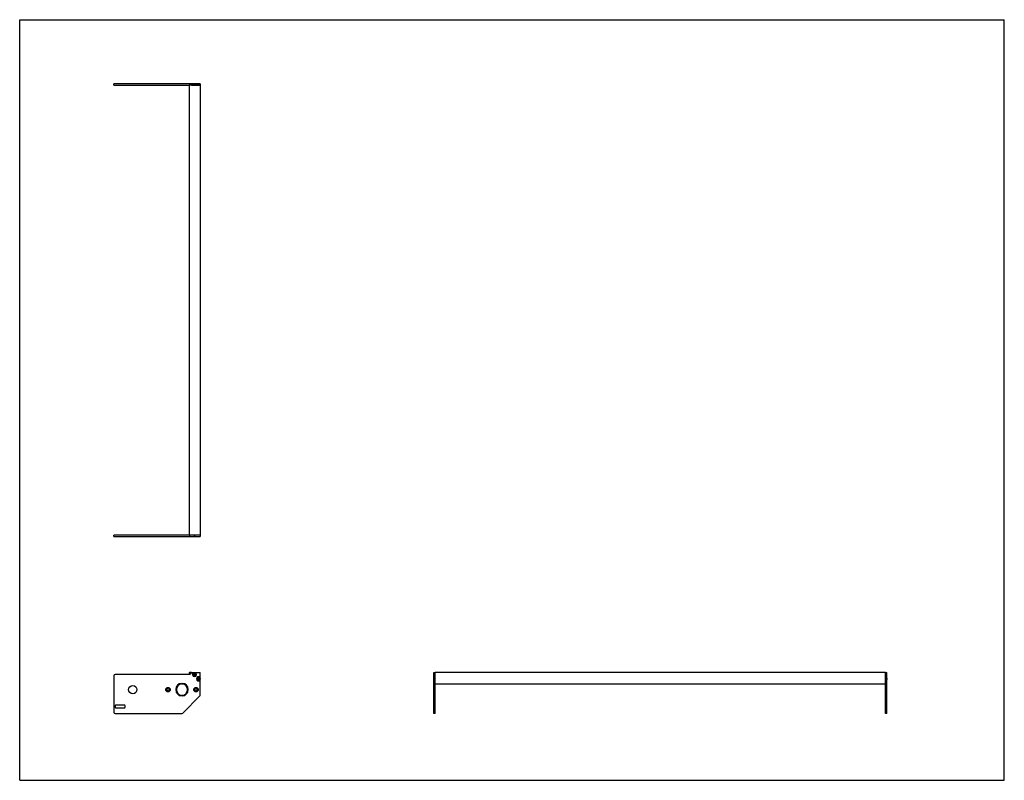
# Model space of a CAD drawing. Header units: inches. Extents: x 0 to 88, y 0 to 68.
import ezdxf

# ---------------------------------------------------------------- set-up
doc = ezdxf.new("R2010")
doc.units = ezdxf.units.IN
doc.header["$LTSCALE"] = 4.84
doc.header["$MEASUREMENT"] = 0
doc.layers.get('0').update_dxf_attribs({"linetype": 'CONTINUOUS'})
for name, color, linetype in [('350537_1_BL0', 7, 'CONTINUOUS'), ('350538_1_BL4', 7, 'CONTINUOUS'), ('350539_10_BL3', 7, 'CONTINUOUS'), ('9304XXM_930410M_1_BL1', 7, 'CONTINUOUS'), ('9304XXM_930410M_1_BL2', 7, 'CONTINUOUS'), ('9304XXM_930410M_1_BL5', 7, 'CONTINUOUS'), ('9304XXM_930410M_1_BL6', 7, 'CONTINUOUS')]:
    doc.layers.add(name, color=color, linetype=linetype)

# ---------------------------------------------------------------- blocks, each defined once
blk = doc.blocks.new('350537_1_BL0', base_point=(22.779, 13.946))
at = {"layer": '350537_1_BL0', "color": 7, "linetype": 'CONTINUOUS'}
for p, q in [((15.137, 21.916), (8.417, 21.916)), ((8.417, 21.791), (8.417, 21.916)), ((8.417, 21.791), (15.523, 21.791)), ((15.196, 21.791), (15.196, 21.916)), ((16.136, 21.916), (15.348, 21.916)), ((15.709, 21.791), (16.136, 21.791)), ((16.136, 21.916), (16.136, 21.791)), ((8.417, 9.34), (8.417, 6.1)), ((15.196, 9.465), (8.542, 9.465)), ((15.196, 9.465), (15.348, 9.617)), ((15.369, 9.626), (16.106, 9.626)), ((16.136, 7.633), (16.136, 9.596)), ((37.016, 9.159), (37.016, 9.626)), ((37.016, 9.626), (37.141, 9.626)), ((37.016, 5.975), (37.016, 8.973)), ((37.141, 5.975), (37.141, 9.626)), ((14.476, 8.605), (14.476, 8.668)), ((14.536, 8.668), (14.536, 8.605)), ((14.476, 7.544), (14.476, 7.607)), ((14.536, 7.607), (14.536, 7.544)), ((16.1, 7.544), (14.567, 6.012)), ((8.542, 6.665), (8.542, 6.535)), ((9.357, 6.725), (8.602, 6.725)), ((8.602, 6.475), (9.357, 6.475)), ((9.417, 6.535), (9.417, 6.665)), ((8.542, 5.975), (14.479, 5.975)), ((37.141, 5.975), (37.016, 5.975))]:
    blk.add_line(p, q, dxfattribs=at)
for centre, radius in [((10.102, 8.106), 0.375), ((13.256, 8.106), 0.205), ((13.256, 8.106), 0.108), ((15.756, 8.106), 0.205), ((15.756, 8.106), 0.108)]:
    blk.add_circle(centre, radius, dxfattribs=at)
for centre, radius, start, end in [((8.542, 9.34), 0.125, 90, 180), ((15.369, 9.596), 0.03, 90, 135), ((15.616, 9.466), 0.185, 120.15372, 59.84628), ((15.976, 9.066), 0.185, 30.15372, 329.84628), ((16.106, 9.596), 0.03, 0, 90), ((14.506, 8.106), 0.562, 93.05723, 266.94277), ((14.506, 8.106), 0.5, 93.43981, 266.56019), ((14.506, 8.106), 0.562, 273.05723, 86.94277), ((14.506, 8.106), 0.5, 273.43981, 86.56019), ((16.011, 7.633), 0.125, 315, 360), ((8.602, 6.665), 0.06, 90, 180), ((8.602, 6.535), 0.06, 180, 270), ((9.357, 6.665), 0.06, 0, 90), ((9.357, 6.535), 0.06, 270, 360), ((8.542, 6.1), 0.125, 180, 270), ((14.479, 6.1), 0.125, 270, 315)]:
    blk.add_arc(centre, radius, start, end, dxfattribs=at)
for points, knots in [([(15.523, 21.791), (15.531, 21.795), (15.545, 21.801), (15.568, 21.81), (15.592, 21.815), (15.616, 21.817), (15.641, 21.815), (15.664, 21.81), (15.687, 21.801), (15.702, 21.795), (15.709, 21.791)], [0, 0, 0, 0, 0.12493, 0.249942, 0.374954, 0.500001, 0.625046, 0.750058, 0.87507, 1, 1, 1, 1]), ([(37.016, 9.159), (37.02, 9.152), (37.026, 9.137), (37.034, 9.114), (37.04, 9.09), (37.041, 9.074), (37.041, 9.066)], [0, 0, 0, 0, 0.24997, 0.499999, 0.750016, 1, 1, 1, 1]), ([(37.041, 9.066), (37.041, 9.058), (37.04, 9.042), (37.034, 9.018), (37.026, 8.995), (37.02, 8.98), (37.016, 8.973)], [0, 0, 0, 0, 0.249983, 0.500005, 0.750032, 1, 1, 1, 1])]:
    blk.add_open_spline(points, degree=3, knots=knots, dxfattribs=at)
blk = doc.blocks.new('9304XXM_930410M_1_BL1', base_point=(15.616, 15.556))
at = {"layer": '9304XXM_930410M_1_BL1', "color": 7, "linetype": 'CONTINUOUS'}
for p, q in [((15.531, 21.791), (15.701, 21.791)), ((15.682, 21.803), (15.55, 21.803)), ((15.616, 9.523), (15.567, 9.495)), ((15.567, 9.495), (15.567, 9.438)), ((15.567, 9.438), (15.616, 9.409)), ((15.666, 9.495), (15.616, 9.523)), ((15.616, 9.409), (15.666, 9.438)), ((15.666, 9.438), (15.666, 9.495))]:
    blk.add_line(p, q, dxfattribs=at)
for radius in [0.157, 0.0568]:
    blk.add_circle((15.616, 9.466), radius, dxfattribs=at)
blk = doc.blocks.new('9304XXM_930410M_1_BL2', base_point=(26.423, 9.066))
at = {"layer": '9304XXM_930410M_1_BL2', "color": 7, "linetype": 'CONTINUOUS'}
for p, q in [((15.976, 9.123), (15.927, 9.095)), ((15.927, 9.095), (15.927, 9.038)), ((15.927, 9.038), (15.976, 9.009)), ((16.026, 9.095), (15.976, 9.123)), ((15.976, 9.009), (16.026, 9.038)), ((16.026, 9.038), (16.026, 9.095)), ((37.016, 9.151), (37.016, 8.981)), ((37.028, 9), (37.028, 9.132))]:
    blk.add_line(p, q, dxfattribs=at)
for radius in [0.157, 0.0568]:
    blk.add_circle((15.976, 9.066), radius, dxfattribs=at)
blk = doc.blocks.new('350539_10_BL3', base_point=(46.257, 35.369))
at = {"layer": '350539_10_BL3', "color": 7, "linetype": 'CONTINUOUS'}
for p, q in [((15.137, 62.152), (15.137, 21.916)), ((16.136, 62.152), (15.137, 62.152)), ((16.136, 62.152), (16.136, 21.916)), ((16.136, 21.916), (15.137, 21.916)), ((15.369, 9.626), (15.167, 9.626)), ((37.141, 8.645), (37.141, 9.626)), ((77.377, 9.626), (37.141, 9.626)), ((77.377, 8.645), (77.377, 9.626)), ((77.377, 8.585), (37.141, 8.585))]:
    blk.add_line(p, q, dxfattribs=at)
for centre, radius, start, end in [((15.167, 9.596), 0.03, 90, 246.07971), ((14.506, 8.106), 1.6, 62.20812, 66.07971)]:
    blk.add_arc(centre, radius, start, end, dxfattribs=at)
blk = doc.blocks.new('350538_1_BL4', base_point=(42.96, 34.126))
at = {"layer": '350538_1_BL4', "color": 7, "linetype": 'CONTINUOUS'}
for p, q in [((8.417, 62.152), (8.417, 62.277)), ((15.523, 62.277), (8.417, 62.277)), ((8.417, 62.152), (15.137, 62.152)), ((15.196, 62.152), (15.196, 62.277)), ((15.369, 62.152), (16.136, 62.152)), ((16.136, 62.277), (15.709, 62.277)), ((16.136, 62.277), (16.136, 62.152)), ((77.377, 9.626), (77.502, 9.626)), ((77.377, 5.975), (77.377, 9.626)), ((77.502, 9.159), (77.502, 9.626)), ((77.502, 5.975), (77.502, 8.973)), ((77.502, 5.975), (77.377, 5.975))]:
    blk.add_line(p, q, dxfattribs=at)
for points, knots in [([(15.709, 62.277), (15.702, 62.273), (15.687, 62.267), (15.664, 62.259), (15.641, 62.253), (15.616, 62.251), (15.592, 62.253), (15.568, 62.259), (15.545, 62.267), (15.531, 62.273), (15.523, 62.277)], [0, 0, 0, 0, 0.12493, 0.249942, 0.374954, 0.499999, 0.625046, 0.750058, 0.87507, 1, 1, 1, 1]), ([(77.477, 9.066), (77.477, 9.074), (77.478, 9.09), (77.483, 9.114), (77.492, 9.137), (77.498, 9.152), (77.502, 9.159)], [0, 0, 0, 0, 0.249986, 0.500005, 0.750032, 1, 1, 1, 1]), ([(77.502, 8.973), (77.498, 8.98), (77.492, 8.995), (77.483, 9.018), (77.478, 9.042), (77.477, 9.058), (77.477, 9.066)], [0, 0, 0, 0, 0.249971, 0.5, 0.750019, 1, 1, 1, 1])]:
    blk.add_open_spline(points, degree=3, knots=knots, dxfattribs=at)
blk = doc.blocks.new('9304XXM_930410M_1_BL5', base_point=(15.616, 62.271))
at = {"layer": '9304XXM_930410M_1_BL5', "color": 7, "linetype": 'CONTINUOUS'}
for p, q in [((15.701, 62.277), (15.531, 62.277)), ((15.55, 62.265), (15.682, 62.265))]:
    blk.add_line(p, q, dxfattribs=at)
blk = doc.blocks.new('9304XXM_930410M_1_BL6', base_point=(77.496, 9.066))
at = {"layer": '9304XXM_930410M_1_BL6', "color": 7, "linetype": 'CONTINUOUS'}
for p, q in [((77.49, 9.132), (77.49, 9)), ((77.502, 8.981), (77.502, 9.151))]:
    blk.add_line(p, q, dxfattribs=at)

msp = doc.modelspace()

# ---------------------------------------------------------------- linework, layer by layer
at = {"color": 7, "linetype": 'CONTINUOUS'}
for p, q in [((0, 0), (0, 68)), ((0, 68), (88, 68)), ((88, 0), (88, 68)), ((0, 0), (88, 0))]:
    msp.add_line(p, q, dxfattribs=at)

# ---------------------------------------------------------------- block references
at = {"layer": '350537_1_BL0'}
msp.add_blockref('350537_1_BL0', (22.779, 13.946), dxfattribs=at)
at = {"layer": '350538_1_BL4'}
msp.add_blockref('350538_1_BL4', (42.96, 34.126), dxfattribs=at)
at = {"layer": '350539_10_BL3'}
msp.add_blockref('350539_10_BL3', (46.257, 35.369), dxfattribs=at)
at = {"layer": '9304XXM_930410M_1_BL1'}
msp.add_blockref('9304XXM_930410M_1_BL1', (15.616, 15.556), dxfattribs=at)
at = {"layer": '9304XXM_930410M_1_BL2'}
msp.add_blockref('9304XXM_930410M_1_BL2', (26.423, 9.066), dxfattribs=at)
at = {"layer": '9304XXM_930410M_1_BL5'}
msp.add_blockref('9304XXM_930410M_1_BL5', (15.616, 62.271), dxfattribs=at)
at = {"layer": '9304XXM_930410M_1_BL6'}
msp.add_blockref('9304XXM_930410M_1_BL6', (77.496, 9.066), dxfattribs=at)

doc.saveas('drawing.dxf')
